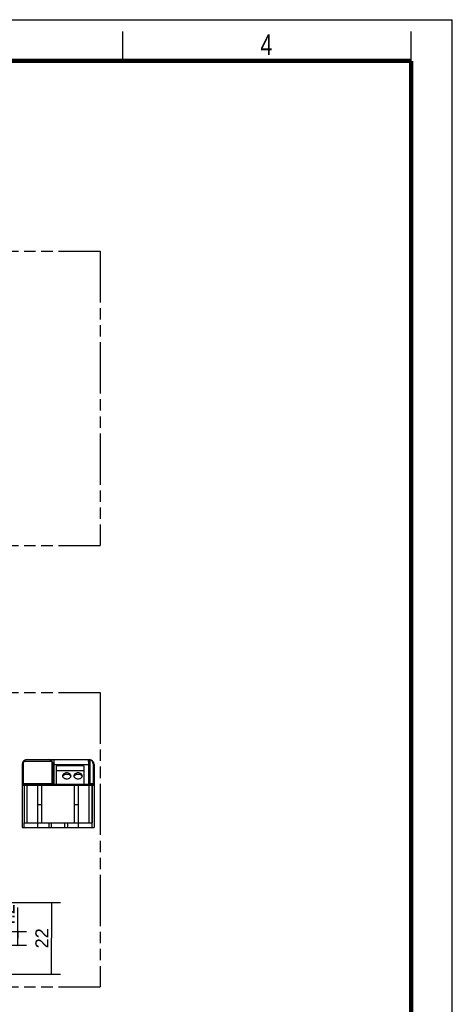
# Model space of a CAD drawing. Header units: millimetres. Extents: x 0 to 210, y 0 to 297.
# Tile 4 of 4: x 136 to 210, y 130 to 297. Entities that reach past the tile are written whole.
import ezdxf
from ezdxf.enums import TextEntityAlignment as Align

# ---------------------------------------------------------------- set-up
doc = ezdxf.new("R2010")
doc.units = ezdxf.units.MM
doc.header["$LTSCALE"] = 19.36
doc.linetypes.add('PHANTOM', pattern=[0.8, 0.45, -0.05, 0.1, -0.05, 0.1, -0.05])
doc.layers.get('0').update_dxf_attribs({"linetype": 'CONTINUOUS'})
for name, color, linetype in [('DEFAULT_3', 7, 'PHANTOM'), ('Z_AXIS', 7, 'CONTINUOUS'), ('Z_DIM_2D', 7, 'CONTINUOUS')]:
    doc.layers.add(name, color=color, linetype=linetype)
doc.styles.add('TEXTSTYLE_2', font='txt', dxfattribs={"width": 0.75})
doc.styles.add('TEXTSTYLE_3', font='helveticaneueltw1g-ltcn.otf')
doc.dimstyles.new('DIMSTYLE_2', dxfattribs={"dimtxt": 2.2, "dimasz": 3.5, "dimexe": 0.18, "dimexo": 0.0625, "dimgap": 0.09, "dimtad": 1, "dimdec": 1, "dimlfac": 1.818182, "dimdsep": 46, "dimtxsty": 'TEXTSTYLE_3', "dimcen": 0.09, "dimclrt": 5, "dimadec": 0, "dimazin": 0, "dimtp": 0.1, "dimtm": 0.1, "dimtfac": 1, "dimtdec": 1, "dimtofl": 0, "dimtmove": 0, "dimatfit": 3, "dimfxl": 0, "dimtolj": 1, "dimarcsym": 0})
doc.dimstyles.new('DIMSTYLE_3', dxfattribs={"dimtxt": 2.2, "dimasz": 3.5, "dimexe": 0.18, "dimexo": 0.0625, "dimgap": 0.09, "dimtad": 1, "dimdec": 0, "dimlfac": 1.818182, "dimdsep": 46, "dimtxsty": 'TEXTSTYLE_3', "dimcen": 0.09, "dimclrt": 5, "dimadec": 0, "dimazin": 0, "dimtp": 0.2, "dimtm": 0.2, "dimtfac": 1, "dimtdec": 0, "dimtofl": 0, "dimtmove": 0, "dimatfit": 3, "dimfxl": 0, "dimtolj": 1, "dimarcsym": 0})

# ---------------------------------------------------------------- blocks, each defined once
blk = doc.blocks.new('*D3')
at = {"layer": 'Z_DIM_2D', "color": 2, "linetype": 'Continuous'}
for p, q in [((136.15, 140.93), (136.15, 146.17)), ((131, 142.08), (137.65, 142.08)), ((136.15, 142.08), (136.15, 140.93)), ((136.15, 139.77), (136.15, 140.93)), ((131, 139.77), (137.65, 139.77))]:
    blk.add_line(p, q, dxfattribs=at)
at = {"layer": 'Z_DIM_2D', "color": 5, "linetype": 'Continuous', "style": 'TEXTSTYLE_3'}
blk.add_text('4.2', height=2.2, rotation=90, dxfattribs=at).set_placement((135.6, 142.47))
blk = doc.blocks.new('_NONE')
blk = doc.blocks.new('*D4')
at = {"layer": 'Z_DIM_2D', "color": 2, "linetype": 'Continuous'}
for p, q in [((125.12, 147.03), (143.39, 147.03)), ((141.89, 147.03), (141.89, 140.93)), ((141.89, 134.82), (141.89, 140.93)), ((125.12, 134.82), (143.39, 134.82))]:
    blk.add_line(p, q, dxfattribs=at)
at = {"layer": 'Z_DIM_2D', "color": 5, "linetype": 'Continuous', "style": 'TEXTSTYLE_3'}
blk.add_text('22', height=2.2, rotation=90, dxfattribs=at).set_placement((141.34, 140.93), align=Align.CENTER)

msp = doc.modelspace()

# ---------------------------------------------------------------- linework, layer by layer
at = {"color": 2, "linetype": 'Continuous'}
for p, q in [((0, 297), (210, 297)), ((210, 0), (210, 297)), ((154, 290), (154, 295)), ((203, 290), (203, 295))]:
    msp.add_line(p, q, dxfattribs=at)
at = {"color": 9, "linetype": 'Continuous'}
for p, q in [((137.272, 171.041), (141.835, 171.041)), ((142.358, 167.103), (142.358, 171.283)), ((148.153, 170.986), (148.153, 167.103)), ((148.483, 167.103), (148.483, 171.208)), ((137.078, 170.574), (137.078, 167.103)), ((142.028, 167.103), (142.028, 170.574)), ((142.193, 170.458), (148.318, 170.458)), ((148.958, 170.574), (148.958, 167.103)), ((136.913, 166.938), (149.123, 166.938)), ((142.028, 167.151), (137.078, 167.151)), ((137.223, 166.938), (137.223, 160.558)), ((148.958, 167.151), (148.483, 167.151)), ((141.423, 160.558), (141.423, 159.733)), ((144.613, 160.558), (144.613, 159.733))]:
    msp.add_line(p, q, dxfattribs=at)
at = {"color": 7, "linetype": 'Continuous'}
for p, q in [((137.738, 171.283), (148.298, 171.283)), ((148.318, 167.103), (148.318, 171.091)), ((136.913, 170.458), (136.913, 159.733)), ((142.193, 167.103), (142.193, 170.458)), ((142.688, 170.238), (142.688, 167.103)), ((147.363, 170.238), (142.688, 170.238)), ((147.363, 169.358), (142.688, 169.358)), ((147.363, 170.238), (147.363, 167.103)), ((149.123, 170.458), (149.123, 159.733)), ((137.078, 167.103), (148.958, 167.103)), ((137.753, 160.558), (137.753, 166.938)), ((139.58, 160.566), (139.58, 167.104)), ((140.241, 160.566), (140.241, 167.103)), ((145.796, 160.566), (145.796, 167.104)), ((146.456, 160.566), (146.456, 167.103)), ((148.283, 160.558), (148.283, 166.938)), ((148.811, 166.938), (148.811, 160.558)), ((148.813, 159.733), (148.813, 166.938)), ((139.58, 163.649), (140.241, 163.649)), ((145.796, 163.649), (146.456, 163.649)), ((137.223, 160.558), (148.811, 160.558)), ((137.223, 159.733), (137.223, 160.558)), ((139.58, 160.566), (140.241, 160.566)), ((139.581, 159.733), (139.581, 160.558)), ((141.863, 159.733), (141.863, 160.558)), ((144.173, 159.733), (144.173, 160.558)), ((145.796, 160.566), (146.456, 160.566)), ((146.456, 159.733), (146.456, 160.558))]:
    msp.add_line(p, q, dxfattribs=at)
at = {"color": 7, "linetype": 'Continuous', "const_width": 0.7}
for points in [[(7, 290), (203, 290)], [(203, 7), (203, 290)]]:
    msp.add_lwpolyline(points, dxfattribs=at)
at = {"color": 7, "linetype": 'Continuous'}
for centre, radius, start, end in [((137.738, 170.458), 0.825, 90, 180), ((141.368, 170.458), 0.825, 0, 90), ((148.298, 170.458), 0.825, 0, 90), ((148.483, 171.091), 0.165, 73.70732, 180), ((137.078, 166.938), 0.165, 90, 180), ((148.958, 166.938), 0.165, 0, 90)]:
    msp.add_arc(centre, radius, start, end, dxfattribs=at)
at = {"color": 9, "linetype": 'Continuous'}
for centre, radius, start, end in [((137.738, 170.574), 0.66, 134.99749, 180.00461), ((141.368, 170.574), 0.66, 359.99539, 45.00167), ((148.461, 170.926), 0.33, 115.52798, 124.96286), ((148.483, 170.868), 0.392, 94.31357, 98.8047), ((148.483, 170.865), 0.395, 90.26397, 94.31529), ((148.483, 170.859), 0.402, 89.34788, 90.26304), ((148.298, 170.574), 0.66, 359.99996, 73.69498), ((137.078, 166.92), 0.231, 90.01092, 98.01269), ((148.483, 166.92), 0.231, 90.01092, 98.01269)]:
    msp.add_arc(centre, radius, start, end, dxfattribs=at)
for points, knots in [([(137.272, 171.041), (137.251, 171.051), (137.211, 171.066), (137.167, 171.053), (137.155, 171.041)], [0, 0, 0, 0, 0.5704671, 1, 1, 1, 1]), ([(137.738, 171.283), (137.654, 171.283), (137.472, 171.237), (137.331, 171.115), (137.272, 171.041)], [0, 0, 0, 0, 0.4691963, 1, 1, 1, 1]), ([(141.835, 171.041), (141.775, 171.115), (141.634, 171.237), (141.453, 171.283), (141.368, 171.283)], [0, 0, 0, 0, 0.5308037, 1, 1, 1, 1]), ([(141.835, 171.041), (141.856, 171.051), (141.895, 171.066), (141.939, 171.053), (141.952, 171.041)], [0, 0, 0, 0, 0.5704673, 1, 1, 1, 1]), ([(148.153, 170.986), (148.153, 171.029), (148.178, 171.113), (148.239, 171.173), (148.271, 171.196)], [0, 0, 0, 0, 0.5189163, 1, 1, 1, 1]), ([(148.153, 170.986), (148.175, 170.986), (148.215, 170.991), (148.269, 171.012), (148.308, 171.046), (148.318, 171.077), (148.318, 171.091)], [0, 0, 0, 0, 0.2979156, 0.5703646, 0.8020837, 1, 1, 1, 1]), ([(148.318, 171.224), (148.326, 171.227), (148.36, 171.242), (148.395, 171.252), (148.423, 171.256)], [0, 0, 0, 0, 0.2312972, 1, 1, 1, 1]), ([(148.401, 171.234), (148.395, 171.231), (148.369, 171.219), (148.339, 171.219), (148.318, 171.224)], [0, 0, 0, 0, 0.2433924, 1, 1, 1, 1]), ([(148.326, 171.125), (148.337, 171.151), (148.387, 171.196), (148.45, 171.208), (148.483, 171.208)], [0, 0, 0, 0, 0.4556163, 1, 1, 1, 1]), ([(148.53, 171.249), (148.522, 171.252), (148.508, 171.242), (148.495, 171.227), (148.487, 171.215), (148.483, 171.208)], [0, 0, 0, 0, 0.3496243, 0.6372125, 1, 1, 1, 1]), ([(137.078, 170.574), (137.057, 170.574), (137.016, 170.569), (136.962, 170.544), (136.923, 170.506), (136.913, 170.473), (136.913, 170.458)], [0, 0, 0, 0, 0.2879697, 0.5553441, 0.7905332, 1, 1, 1, 1]), ([(142.028, 170.574), (142.049, 170.574), (142.091, 170.569), (142.145, 170.544), (142.183, 170.506), (142.193, 170.473), (142.193, 170.458)], [0, 0, 0, 0, 0.2879698, 0.5553441, 0.7905331, 1, 1, 1, 1]), ([(149.123, 170.458), (149.123, 170.473), (149.113, 170.506), (149.075, 170.544), (149.021, 170.569), (148.979, 170.574), (148.958, 170.574)], [0, 0, 0, 0, 0.2094668, 0.4446559, 0.7120303, 1, 1, 1, 1]), ([(136.987, 167.131), (136.966, 167.122), (136.93, 167.096), (136.913, 167.054), (136.913, 167.034)], [0, 0, 0, 0, 0.5391443, 1, 1, 1, 1]), ([(137.046, 167.149), (137.041, 167.148), (137.02, 167.144), (137, 167.138), (136.987, 167.131)], [0, 0, 0, 0, 0.2570131, 1, 1, 1, 1]), ([(137.325, 167.103), (137.312, 167.103), (137.282, 167.092), (137.249, 167.053), (137.228, 167), (137.224, 166.959), (137.224, 166.938)], [0, 0, 0, 0, 0.1933715, 0.423958, 0.6984435, 1, 1, 1, 1]), ([(142.12, 167.131), (142.113, 167.135), (142.084, 167.146), (142.052, 167.151), (142.028, 167.151)], [0, 0, 0, 0, 0.2416097, 1, 1, 1, 1]), ([(142.162, 167.103), (142.159, 167.106), (142.146, 167.117), (142.132, 167.126), (142.12, 167.131)], [0, 0, 0, 0, 0.2394652, 1, 1, 1, 1]), ([(148.392, 167.131), (148.388, 167.129), (148.373, 167.122), (148.359, 167.112), (148.35, 167.103)], [0, 0, 0, 0, 0.2611912, 1, 1, 1, 1]), ([(148.451, 167.149), (148.446, 167.148), (148.426, 167.144), (148.406, 167.138), (148.392, 167.131)], [0, 0, 0, 0, 0.2570131, 1, 1, 1, 1]), ([(149.05, 167.131), (149.043, 167.135), (149.014, 167.146), (148.982, 167.151), (148.958, 167.151)], [0, 0, 0, 0, 0.2416097, 1, 1, 1, 1]), ([(149.123, 167.034), (149.123, 167.054), (149.107, 167.096), (149.07, 167.122), (149.05, 167.131)], [0, 0, 0, 0, 0.4608557, 1, 1, 1, 1])]:
    msp.add_open_spline(points, degree=3, knots=knots, dxfattribs=at)
msp.add_open_spline([(148.318, 171.091), (148.318, 171.103), (148.321, 171.114), (148.326, 171.125)], degree=3, dxfattribs=at)
at = {"color": 7, "linetype": 'Continuous'}
for points, knots in [([(137.753, 166.938), (137.753, 166.959), (137.752, 166.989), (137.752, 167.028), (137.751, 167.053), (137.751, 167.073), (137.75, 167.088), (137.749, 167.098), (137.749, 167.101), (137.748, 167.103), (137.748, 167.103)], [0, 0, 0, 0, 0.38218, 0.5549057, 0.7061776, 0.8303207, 0.9227689, 0.9797523, 0.9944087, 1, 1, 1, 1]), ([(148.283, 166.938), (148.283, 166.959), (148.284, 166.989), (148.284, 167.028), (148.285, 167.053), (148.286, 167.073), (148.286, 167.089), (148.288, 167.096), (148.287, 167.103), (148.289, 167.103)], [0, 0, 0, 0, 0.3821411, 0.5548485, 0.706106, 0.8302442, 0.9227073, 0.9797495, 1, 1, 1, 1]), ([(148.813, 166.938), (148.813, 166.979), (148.793, 167.043), (148.732, 167.094), (148.695, 167.103), (148.677, 167.103)], [0, 0, 0, 0, 0.5330812, 0.7731124, 1, 1, 1, 1]), ([(148.811, 166.938), (148.811, 166.979), (148.791, 167.043), (148.73, 167.093), (148.694, 167.103), (148.677, 167.103)], [0, 0, 0, 0, 0.5402668, 0.7820522, 1, 1, 1, 1])]:
    msp.add_open_spline(points, degree=3, knots=knots, dxfattribs=at)
at = {"layer": 'DEFAULT_3', "color": 91, "linetype": 'PHANTOM', "true_color": 0x80ff80}
for p, q in [((50.129, 257.68), (150.129, 257.68)), ((150.129, 257.68), (150.129, 207.68)), ((50.129, 207.68), (150.129, 207.68)), ((50.129, 182.68), (150.129, 182.68)), ((150.129, 182.68), (150.129, 132.68)), ((50.129, 132.68), (150.129, 132.68))]:
    msp.add_line(p, q, dxfattribs=at)
at = {"layer": 'Z_AXIS', "color": 7, "linetype": 'Continuous'}
msp.add_line((136.913, 159.733), (149.123, 159.733), dxfattribs=at)
for centre, start, end in [((144.149, 168.322), 157.4443, 164.50706), ((144.803, 168.322), 15.49294, 22.5557), ((146.074, 168.322), 157.4443, 164.50706), ((146.728, 168.322), 15.49294, 22.5557)]:
    msp.add_arc(centre, 0.389, start, end, dxfattribs=at)
for points, knots in [([(145.191, 168.523), (145.191, 168.556), (145.181, 168.624), (145.123, 168.756), (144.981, 168.899), (144.746, 169.004), (144.476, 169.041), (144.205, 169.004), (143.971, 168.899), (143.828, 168.756), (143.77, 168.624), (143.761, 168.556), (143.761, 168.523)], [0, 0, 0, 0, 0.0517809, 0.1054812, 0.2228479, 0.3562855, 0.5, 0.6437145, 0.7771521, 0.8945188, 0.9482191, 1, 1, 1, 1]), ([(147.116, 168.523), (147.116, 168.556), (147.106, 168.624), (147.048, 168.756), (146.906, 168.899), (146.671, 169.004), (146.401, 169.041), (146.13, 169.004), (145.896, 168.899), (145.753, 168.756), (145.695, 168.624), (145.686, 168.556), (145.686, 168.523)], [0, 0, 0, 0, 0.0517809, 0.1054812, 0.2228479, 0.3562855, 0.5, 0.6437145, 0.7771521, 0.8945188, 0.9482191, 1, 1, 1, 1]), ([(143.761, 168.523), (143.761, 168.49), (143.77, 168.422), (143.828, 168.289), (143.971, 168.147), (144.205, 168.041), (144.476, 168.005), (144.746, 168.041), (144.981, 168.147), (145.123, 168.289), (145.181, 168.422), (145.191, 168.49), (145.191, 168.523)], [0, 0, 0, 0, 0.0517809, 0.1054812, 0.2228479, 0.3562855, 0.5, 0.6437145, 0.7771521, 0.8945188, 0.9482191, 1, 1, 1, 1]), ([(143.825, 168.538), (143.887, 168.634), (144.04, 168.747), (144.275, 168.82), (144.476, 168.841), (144.676, 168.82), (144.911, 168.747), (145.065, 168.634), (145.126, 168.538)], [0, 0, 0, 0, 0.2308487, 0.3627308, 0.5, 0.6372692, 0.7691513, 1, 1, 1, 1]), ([(145.686, 168.523), (145.686, 168.49), (145.695, 168.422), (145.753, 168.289), (145.896, 168.147), (146.13, 168.041), (146.401, 168.005), (146.671, 168.041), (146.906, 168.147), (147.048, 168.289), (147.106, 168.422), (147.116, 168.49), (147.116, 168.523)], [0, 0, 0, 0, 0.0517809, 0.1054812, 0.2228479, 0.3562855, 0.5, 0.6437145, 0.7771521, 0.8945188, 0.9482191, 1, 1, 1, 1]), ([(145.75, 168.538), (145.812, 168.634), (145.965, 168.747), (146.2, 168.82), (146.401, 168.841), (146.601, 168.82), (146.836, 168.747), (146.99, 168.634), (147.051, 168.538)], [0, 0, 0, 0, 0.2308487, 0.3627308, 0.5, 0.6372692, 0.7691513, 1, 1, 1, 1])]:
    msp.add_open_spline(points, degree=3, knots=knots, dxfattribs=at)
for points in [[(143.79, 168.471), (143.799, 168.494), (143.812, 168.517), (143.825, 168.538)], [(145.126, 168.538), (145.14, 168.517), (145.152, 168.494), (145.162, 168.471)], [(145.715, 168.471), (145.724, 168.494), (145.737, 168.517), (145.75, 168.538)], [(147.051, 168.538), (147.065, 168.517), (147.077, 168.494), (147.087, 168.471)]]:
    msp.add_open_spline(points, degree=3, dxfattribs=at)

# ---------------------------------------------------------------- texts
at = {"color": 5, "linetype": 'Continuous', "style": 'TEXTSTYLE_2', "width": 0.785714}
msp.add_text('4', height=3.5, dxfattribs=at).set_placement((177.383, 290.991))

# ---------------------------------------------------------------- dimensions: what is measured, and where the dimension line sits
at = {"layer": 'Z_DIM_2D', "color": 2, "linetype": 'Continuous'}
for base, p1, p2, dimstyle, picture, middle in [((141.888, 147.031), (125.117, 134.821), (125.117, 147.031), 'DIMSTYLE_3', '*D4', (140.9, 139.605)), ((136.148, 142.081), (131.002, 139.771), (131.002, 142.081), 'DIMSTYLE_2', '*D3', (134.498, 144.321))]:
    dim = msp.add_linear_dim(base=base, p1=p1, p2=p2, angle=90, dimstyle=dimstyle, override={"dimblk1": 'NONE', "dimblk2": 'NONE', "dimsah": 1}, dxfattribs=at)
    dim.commit()
    dim.dimension.update_dxf_attribs({"geometry": picture, "text_midpoint": middle, "dimtype": 160})

doc.saveas('drawing.dxf')
